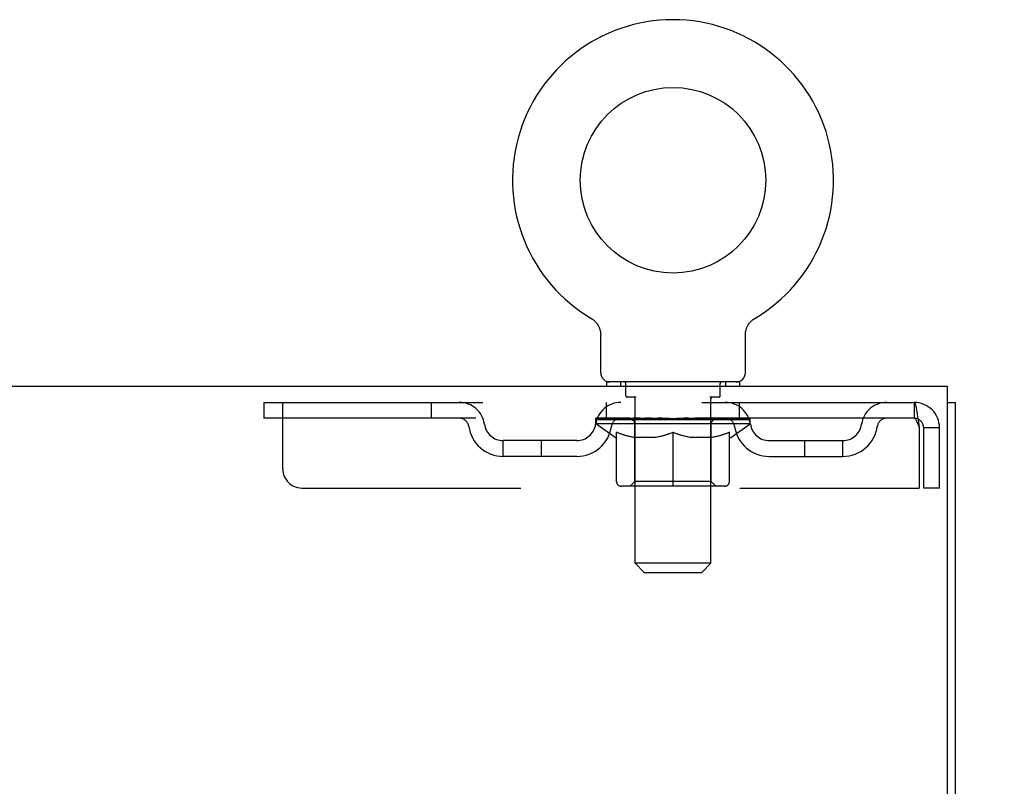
# Model space of a CAD drawing. Header units: inches. Extents: x 0 to 262, y 0 to 169.
# Tile 60 of 67: x 119.47 to 125.94, y 117.83 to 122.86. Entities that reach past the tile are written whole.
import ezdxf

# ---------------------------------------------------------------- set-up
doc = ezdxf.new("R2010")
doc.units = ezdxf.units.IN
doc.header["$LTSCALE"] = 14.384615
doc.header["$MEASUREMENT"] = 0
doc.linetypes.add('HIDDEN', pattern=[0.2, 0.1, -0.1])
doc.layers.get('0').update_dxf_attribs({"linetype": 'CONTINUOUS'})
doc.layers.add('DEFAULT_2', color=8, linetype='HIDDEN')
doc.layers.add('DIMENSIONS', color=7, linetype='CONTINUOUS')
doc.styles.get("Standard").update_dxf_attribs({"font": 'arial.ttf'})
doc.dimstyles.new('DIMSTYLE_1', dxfattribs={"dimtxt": 1.153846, "dimasz": 1.538462, "dimexe": 0.09, "dimexo": 0.07, "dimgap": 0.0375, "dimtad": 0, "dimtih": 1, "dimtoh": 1, "dimzin": 4, "dimdsep": 46, "dimtxsty": 'Standard', "dimblk": '_FILLED', "dimblk1": '_FILLED', "dimblk2": '_FILLED', "dimcen": 0.09, "dimadec": 3, "dimazin": 1, "dimtfac": 1, "dimtdec": 3, "dimtofl": 0, "dimtmove": 0, "dimatfit": 3, "dimldrblk": '_FILLED', "dimfxl": 0, "dimtolj": 1, "dimtzin": 4, "dimarcsym": 0})

# ---------------------------------------------------------------- blocks, each defined once
blk = doc.blocks.new('_FILLED')
at = {"color": 0, "linetype": 'ByBlock'}
blk.add_solid([(0, 0), (-1, 0.2), (-1, -0.2)], dxfattribs=at)
blk = doc.blocks.new('*D10')
at = {"layer": 'DIMENSIONS', "color": 2, "linetype": 'Continuous'}
for p, q in [((126.5824, 120.4517), (129.8874, 120.4517)), ((128.5028, 120.4517), (128.5028, 116.668)), ((128.5028, 110.5767), (128.5028, 114.3603)), ((125.1944, 110.5767), (129.8874, 110.5767))]:
    blk.add_line(p, q, dxfattribs=at)
at = {"layer": 'DIMENSIONS', "color": 2, "linetype": 'Continuous', "xscale": 1.5384615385, "yscale": 1.5384615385, "zscale": 1.5384615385}
for p, rotation in [((128.5028, 120.4517), 90), ((128.5028, 110.5767), 270)]:
    blk.add_blockref('_FILLED', p, dxfattribs=dict(at, rotation=rotation))
at = {"layer": 'DIMENSIONS', "color": 2, "linetype": 'Continuous', "insert": (128.5028, 116.0911), "char_height": 1.15385, "width": 3.135545, "attachment_point": 2, "line_spacing_factor": 0.9}
blk.add_mtext('9.88', dxfattribs=at)

msp = doc.modelspace()

# ---------------------------------------------------------------- linework, layer by layer
at = {"color": 7, "linetype": 'Continuous'}
for p, q in [((123.2272, 120.8983), (123.2271, 120.8983)), ((123.2271, 120.8983), (123.2301, 120.8965)), ((123.2301, 120.8965), (123.2328, 120.8947)), ((123.2328, 120.8947), (123.2344, 120.8937)), ((123.2344, 120.8937), (123.2379, 120.8911)), ((123.2379, 120.8912), (123.2414, 120.8885)), ((123.2413, 120.8885), (123.2447, 120.8857)), ((123.2447, 120.8858), (123.248, 120.8828)), ((123.2479, 120.8829), (123.2511, 120.8799)), ((123.2511, 120.8799), (123.2541, 120.8768)), ((123.2541, 120.8768), (123.2571, 120.8736)), ((123.257, 120.8736), (123.2599, 120.8703)), ((123.2599, 120.8703), (123.2626, 120.8669)), ((123.2626, 120.8669), (123.2652, 120.8634)), ((123.2651, 120.8634), (123.2676, 120.8598)), ((123.2676, 120.8599), (123.27, 120.8561)), ((123.2699, 120.8562), (123.2722, 120.8524)), ((123.2722, 120.8525), (123.2743, 120.8486)), ((123.2742, 120.8486), (123.2762, 120.8447)), ((123.2762, 120.8448), (123.278, 120.8408)), ((124.2489, 120.8408), (124.2507, 120.8448)), ((124.2507, 120.8447), (124.2527, 120.8486)), ((124.2526, 120.8486), (124.2547, 120.8525)), ((124.2547, 120.8524), (124.257, 120.8562)), ((124.2569, 120.8561), (124.2593, 120.8599)), ((124.2593, 120.8598), (124.2618, 120.8634)), ((124.2617, 120.8634), (124.2643, 120.8669)), ((124.2643, 120.8669), (124.267, 120.8703)), ((124.267, 120.8703), (124.2699, 120.8736)), ((124.2698, 120.8736), (124.2728, 120.8768)), ((124.2728, 120.8768), (124.2758, 120.8799)), ((124.2758, 120.8799), (124.279, 120.8829)), ((124.2789, 120.8828), (124.2822, 120.8858)), ((124.2822, 120.8857), (124.2856, 120.8885)), ((124.2855, 120.8885), (124.289, 120.8912)), ((124.289, 120.8911), (124.2925, 120.8936)), ((124.2925, 120.8936), (124.2941, 120.8947)), ((124.2925, 120.8937), (124.2941, 120.8947)), ((124.2941, 120.8947), (124.2968, 120.8965)), ((124.2968, 120.8965), (124.2998, 120.8983)), ((124.2998, 120.8983), (124.2997, 120.8983)), ((123.278, 120.8408), (123.2797, 120.8368)), ((123.2797, 120.8368), (123.2812, 120.8327)), ((123.2812, 120.8327), (123.2826, 120.8286)), ((123.2826, 120.8286), (123.2838, 120.8244)), ((123.2885, 120.5417), (123.2885, 120.7907)), ((124.2385, 120.7907), (124.2385, 120.7945)), ((124.2385, 120.5417), (124.2385, 120.7907)), ((124.242, 120.8202), (124.2431, 120.8245)), ((124.2431, 120.8244), (124.2443, 120.8286)), ((124.2443, 120.8286), (124.2457, 120.8327)), ((124.2457, 120.8327), (124.2472, 120.8368)), ((124.2472, 120.8368), (124.2489, 120.8408)), ((124.201, 120.4817), (123.326, 120.4817)), ((123.326, 120.4817), (123.326, 120.4517)), ((124.201, 120.4817), (124.201, 120.4517)), ((125.5655, 120.3477), (125.6175, 120.3477))]:
    msp.add_line(p, q, dxfattribs=at)
at = {"color": 3, "linetype": 'Continuous'}
for p, q in [((125.5655, 120.4517), (47.9195, 120.4517)), ((125.5655, 117.1157), (125.5655, 120.4517)), ((125.6175, 52.5557), (125.6175, 120.3477))]:
    msp.add_line(p, q, dxfattribs=at)
at = {"color": 7, "linetype": 'Continuous'}
for points in [[(123.2838, 120.8245), (123.2849, 120.8203), (123.2859, 120.816), (123.2867, 120.8118), (123.2873, 120.8075), (123.2878, 120.8032), (123.2882, 120.7988), (123.2884, 120.7945), (123.2885, 120.7907)], [(123.2882, 120.7988), (123.2884, 120.7945), (123.2885, 120.7907)], [(124.2385, 120.7945), (124.2387, 120.7988), (124.2391, 120.8032), (124.2396, 120.8075), (124.2402, 120.8118), (124.241, 120.816), (124.242, 120.8202)], [(124.2385, 120.7945), (124.2387, 120.7988), (124.2391, 120.8032), (124.2396, 120.8075), (124.2402, 120.8118)]]:
    msp.add_lwpolyline(points, dxfattribs=at)
msp.add_circle((123.7635, 121.8057), 0.609, dxfattribs=at)
for centre, radius, start, end in [((123.7635, 121.8057), 1.054, 300.39933, 239.60066), ((123.3485, 120.5417), 0.06, 180, 270), ((124.1785, 120.5417), 0.06, 270, 360)]:
    msp.add_arc(centre, radius, start, end, dxfattribs=at)
at = {"layer": 'DEFAULT_2', "color": 8, "linetype": 'HIDDEN'}
for p, q in [((123.2271, 120.8983), (123.2271, 120.8983)), ((123.2328, 120.8947), (123.2344, 120.8937)), ((124.2998, 120.8983), (124.2998, 120.8983)), ((123.4185, 120.4817), (123.4185, 120.4517)), ((123.4535, 120.3917), (123.4535, 120.4717)), ((124.0735, 120.3917), (124.0735, 120.4717)), ((124.1085, 120.4817), (124.1085, 120.4517)), ((121.076, 120.3477), (121.076, 120.2437)), ((121.076, 120.3477), (125.3465, 120.3477)), ((121.201, 119.9102), (121.201, 120.3477)), ((122.176, 120.3477), (122.176, 120.2437)), ((123.326, 120.2437), (123.326, 120.3477)), ((123.5225, 120.3817), (123.4635, 120.3817)), ((123.5145, 119.2917), (123.5145, 120.3717)), ((124.0635, 120.3817), (124.0044, 120.3817)), ((124.0125, 119.2917), (124.0125, 120.3717)), ((124.201, 120.2437), (124.201, 120.3477)), ((125.3465, 120.3477), (125.3465, 120.2437)), ((125.3488, 120.3466), (125.3465, 120.3477)), ((125.3465, 120.2437), (121.076, 120.2437)), ((123.2572, 120.2063), (123.2572, 120.2437)), ((124.2697, 120.2063), (123.2572, 120.2063)), ((123.3846, 120.1171), (123.2572, 120.2063)), ((123.2649, 120.2383), (123.2649, 120.2437)), ((123.2719, 120.2357), (123.2719, 120.2384)), ((123.2719, 120.2357), (124.255, 120.2357)), ((123.2789, 120.2357), (123.2789, 120.2384)), ((123.2797, 120.2357), (123.2797, 120.2384)), ((123.2878, 120.2383), (123.2878, 120.2437)), ((123.3008, 120.2357), (123.3008, 120.2384)), ((123.3022, 120.2357), (123.3022, 120.2384)), ((123.3251, 120.2383), (123.3251, 120.2437)), ((123.3366, 120.2357), (123.3366, 120.2384)), ((123.3388, 120.2357), (123.3388, 120.2384)), ((123.5021, 120.2381), (123.3412, 120.2381)), ((123.3757, 120.2383), (123.3757, 120.2437)), ((123.3768, 120.2357), (123.3768, 120.2381)), ((123.3774, 120.2357), (123.3774, 120.2381)), ((123.3797, 120.2357), (123.3797, 120.2381)), ((123.3855, 120.2357), (123.3855, 120.2384)), ((123.3855, 120.2357), (123.3855, 120.2381)), ((123.3883, 120.2357), (123.3883, 120.2384)), ((123.3909, 120.2357), (123.3909, 120.2389)), ((123.3944, 120.2357), (123.3944, 120.2381)), ((123.4058, 120.2357), (123.4058, 120.2381)), ((123.4202, 120.2357), (123.4202, 120.2381)), ((123.4206, 120.2357), (123.4206, 120.2403)), ((123.4369, 120.2357), (123.4369, 120.2381)), ((123.4381, 120.2383), (123.4381, 120.2437)), ((123.4458, 120.2357), (123.4458, 120.2384)), ((123.4491, 120.2357), (123.4491, 120.2384)), ((123.4565, 120.2357), (123.4565, 120.2381)), ((123.4655, 120.2357), (123.4655, 120.2415)), ((123.4779, 120.2357), (123.4779, 120.2381)), ((123.4803, 120.2357), (123.4803, 120.2381)), ((123.5021, 120.2357), (123.5021, 120.2381)), ((123.5557, 120.2381), (123.5061, 120.2381)), ((123.5103, 120.2383), (123.5103, 120.2437)), ((123.5135, 119.8292), (123.5135, 120.2039)), ((123.5158, 120.2357), (123.5158, 120.2384)), ((123.5195, 120.2357), (123.5195, 120.2384)), ((123.5243, 120.2357), (123.5243, 120.2424)), ((123.5276, 120.2357), (123.5276, 120.2381)), ((123.5364, 120.2357), (123.5364, 120.2381)), ((123.5557, 120.2357), (123.5557, 120.2381)), ((123.6155, 120.2381), (123.5683, 120.2381)), ((123.5845, 120.2357), (123.5845, 120.2381)), ((123.5903, 120.2383), (123.5903, 120.2437)), ((123.5933, 120.2357), (123.5933, 120.2384)), ((123.5952, 120.2357), (123.5952, 120.2431)), ((123.5973, 120.2357), (123.5973, 120.2384)), ((123.6033, 120.2357), (123.6033, 120.2384)), ((123.6156, 120.2357), (123.6156, 120.2381)), ((123.6799, 120.2381), (123.6363, 120.2381)), ((123.6468, 120.2357), (123.6468, 120.2381)), ((123.672, 120.2381), (123.7635, 120.2437)), ((123.6755, 120.2383), (123.6755, 120.2437)), ((123.676, 120.2436), (123.6755, 120.2437)), ((123.676, 120.2384), (123.676, 120.2435)), ((123.676, 120.2357), (123.676, 120.2384)), ((123.6791, 120.2357), (123.6791, 120.2385)), ((123.6799, 120.2357), (123.6799, 120.2381)), ((123.6802, 120.2357), (123.6802, 120.2384)), ((123.7468, 120.2381), (123.7083, 120.2381)), ((123.7127, 120.2357), (123.7127, 120.2381)), ((123.7468, 120.2357), (123.7468, 120.2381)), ((123.7614, 120.2384), (123.7613, 120.2384)), ((123.7613, 120.2357), (123.7613, 120.2384)), ((123.7614, 120.2357), (123.7614, 120.2384)), ((123.7635, 120.2383), (123.7635, 120.2437)), ((123.7655, 120.2357), (123.7655, 120.2384)), ((123.7655, 120.2384), (123.7656, 120.2384)), ((123.7656, 120.2357), (123.7656, 120.2384)), ((123.7671, 120.2381), (123.8186, 120.2381)), ((123.7801, 120.2357), (123.7801, 120.2381)), ((123.793, 120.2419), (123.8549, 120.2381)), ((123.793, 120.2381), (123.793, 120.2419)), ((123.8099, 120.2381), (123.8099, 120.2408)), ((123.8142, 120.2357), (123.8142, 120.2381)), ((123.8467, 120.2357), (123.8467, 120.2384)), ((123.847, 120.2381), (123.8906, 120.2381)), ((123.847, 120.2357), (123.847, 120.2381)), ((123.8478, 120.2357), (123.8478, 120.2385)), ((123.8509, 120.2436), (123.8514, 120.2437)), ((123.8509, 120.2384), (123.8509, 120.2435)), ((123.8509, 120.2357), (123.8509, 120.2384)), ((123.8514, 120.2383), (123.8514, 120.2437)), ((123.8801, 120.2357), (123.8801, 120.2381)), ((123.9113, 120.2357), (123.9113, 120.2381)), ((123.9114, 120.2381), (123.9586, 120.2381)), ((123.9236, 120.2357), (123.9236, 120.2384)), ((123.9296, 120.2357), (123.9296, 120.2384)), ((123.9317, 120.2357), (123.9317, 120.2431)), ((123.9336, 120.2357), (123.9336, 120.2384)), ((123.9366, 120.2383), (123.9366, 120.2437)), ((123.9424, 120.2357), (123.9424, 120.2381)), ((123.9712, 120.2381), (124.0208, 120.2381)), ((123.9712, 120.2357), (123.9712, 120.2381)), ((123.9905, 120.2357), (123.9905, 120.2381)), ((123.9993, 120.2357), (123.9993, 120.2381)), ((124.0026, 120.2357), (124.0026, 120.2424)), ((124.0074, 120.2357), (124.0074, 120.2384)), ((124.0111, 120.2357), (124.0111, 120.2384)), ((124.0135, 119.8292), (124.0135, 120.2039)), ((124.0166, 120.2383), (124.0166, 120.2437)), ((124.0248, 120.2381), (124.1857, 120.2381)), ((124.0248, 120.2357), (124.0248, 120.2381)), ((124.0466, 120.2357), (124.0466, 120.2381)), ((124.049, 120.2357), (124.049, 120.2381)), ((124.0614, 120.2357), (124.0614, 120.2415)), ((124.0704, 120.2357), (124.0704, 120.2381)), ((124.0778, 120.2357), (124.0778, 120.2384)), ((124.0811, 120.2357), (124.0811, 120.2384)), ((124.0888, 120.2383), (124.0888, 120.2437)), ((124.09, 120.2357), (124.09, 120.2381)), ((124.1063, 120.2357), (124.1063, 120.2403)), ((124.1067, 120.2357), (124.1067, 120.2381)), ((124.1211, 120.2357), (124.1211, 120.2381)), ((124.1325, 120.2357), (124.1325, 120.2381)), ((124.136, 120.2357), (124.136, 120.2389)), ((124.1386, 120.2357), (124.1386, 120.2384)), ((124.1414, 120.2357), (124.1414, 120.2384)), ((124.1414, 120.2357), (124.1414, 120.2381)), ((124.1423, 120.1171), (124.2697, 120.2063)), ((124.1472, 120.2357), (124.1472, 120.2381)), ((124.1495, 120.2357), (124.1495, 120.2381)), ((124.1501, 120.2357), (124.1501, 120.2381)), ((124.1512, 120.2383), (124.1512, 120.2437)), ((124.1881, 120.2357), (124.1881, 120.2384)), ((124.1903, 120.2357), (124.1903, 120.2384)), ((124.2018, 120.2383), (124.2018, 120.2437)), ((124.2247, 120.2357), (124.2247, 120.2384)), ((124.2261, 120.2357), (124.2261, 120.2384)), ((124.2391, 120.2383), (124.2391, 120.2437)), ((124.2472, 120.2357), (124.2472, 120.2384)), ((124.248, 120.2357), (124.248, 120.2384)), ((124.255, 120.2357), (124.255, 120.2384)), ((124.262, 120.2383), (124.262, 120.2437)), ((124.2697, 120.2063), (124.2697, 120.2437)), ((123.393, 119.827), (123.393, 120.1518)), ((123.7635, 119.7974), (123.7635, 120.1521)), ((124.134, 119.827), (124.134, 120.1518)), ((125.3795, 120.1807), (125.3795, 119.7852)), ((125.5135, 120.1807), (125.4095, 120.1807)), ((125.4095, 119.7852), (125.4095, 120.1807)), ((125.5135, 119.7852), (125.5135, 120.1807)), ((123.1318, 120.0967), (122.6489, 120.0967)), ((122.6489, 119.9927), (122.6489, 120.0967)), ((122.8989, 119.9927), (122.8989, 120.0967)), ((123.3846, 120.1171), (123.393, 120.1171)), ((123.6505, 120.1171), (123.5067, 120.1171)), ((124.0202, 120.1171), (123.8764, 120.1171)), ((124.134, 120.1171), (124.1423, 120.1171)), ((124.3951, 120.0967), (124.878, 120.0967)), ((124.628, 119.9927), (124.628, 120.0967)), ((124.878, 119.9927), (124.878, 120.0967)), ((123.1318, 119.9927), (122.6489, 119.9927)), ((124.3951, 119.9927), (124.878, 119.9927)), ((123.5135, 119.8292), (123.4816, 119.7974)), ((124.0135, 119.8292), (123.5135, 119.8292)), ((124.0135, 119.8292), (124.0453, 119.7974)), ((121.326, 119.7852), (125.3795, 119.7852)), ((124.1043, 119.7974), (123.4226, 119.7974)), ((125.5135, 119.7852), (125.4095, 119.7852)), ((124.0125, 119.2917), (123.5145, 119.2917)), ((123.5745, 119.2317), (123.5145, 119.2917)), ((123.9525, 119.2317), (124.0125, 119.2917)), ((123.5745, 119.2317), (123.9525, 119.2317))]:
    msp.add_line(p, q, dxfattribs=at)
for points in [[(125.3488, 120.3466), (125.3512, 120.3435), (125.3535, 120.3383), (125.3559, 120.3311), (125.3582, 120.3221), (125.3606, 120.3112), (125.363, 120.2987), (125.3653, 120.2848), (125.3677, 120.2695), (125.37, 120.2531), (125.3724, 120.2358), (125.3747, 120.2178), (125.3771, 120.1993), (125.3795, 120.1807)], [(125.3535, 120.2401), (125.3512, 120.2421), (125.3488, 120.2433), (125.3465, 120.2437)], [(125.3535, 120.2401), (125.3559, 120.2374), (125.3582, 120.234), (125.3606, 120.2299), (125.363, 120.2252), (125.3653, 120.2199), (125.3677, 120.2142), (125.37, 120.208), (125.3724, 120.2015), (125.3747, 120.1947), (125.3771, 120.1877), (125.3795, 120.1807)], [(123.393, 120.1518), (123.4136, 120.1438), (123.4339, 120.1367), (123.4538, 120.1305), (123.4736, 120.1252), (123.4932, 120.1207), (123.5128, 120.1171)], [(123.5067, 120.1171), (123.488, 120.1209), (123.4692, 120.1254), (123.4505, 120.1307), (123.4315, 120.1367), (123.4123, 120.1435), (123.393, 120.1511)], [(123.6428, 120.1171), (123.6626, 120.1208), (123.6825, 120.1253), (123.7025, 120.1307), (123.7225, 120.137), (123.7429, 120.1441), (123.7635, 120.1521)], [(123.7635, 120.1507), (123.744, 120.1432), (123.7249, 120.1364), (123.7061, 120.1304), (123.6875, 120.1252), (123.6689, 120.1208), (123.6505, 120.1171)], [(123.7635, 120.1521), (123.7842, 120.1441), (123.8047, 120.1369), (123.8248, 120.1306), (123.8447, 120.1253), (123.8645, 120.1208), (123.8841, 120.1171)], [(123.8764, 120.1171), (123.8578, 120.1208), (123.8392, 120.1253), (123.8205, 120.1305), (123.8017, 120.1365), (123.7827, 120.1432), (123.7635, 120.1507)], [(124.0141, 120.1171), (124.0338, 120.1208), (124.0536, 120.1253), (124.0734, 120.1306), (124.0933, 120.1368), (124.1135, 120.1439), (124.134, 120.1518)], [(124.134, 120.1511), (124.1144, 120.1434), (124.0951, 120.1366), (124.0761, 120.1306), (124.0574, 120.1253), (124.0387, 120.1208), (124.0202, 120.1171)]]:
    msp.add_lwpolyline(points, dxfattribs=at)
for centre, radius, start, end in [((123.4435, 120.4717), 0.01, 0, 90), ((124.0835, 120.4717), 0.01, 90, 180), ((123.4635, 120.3917), 0.01, 180, 270), ((124.0635, 120.3917), 0.01, 270, 360), ((122.3598, 120.1807), 0.167, 8.07163, 90), ((123.421, 120.1807), 0.167, 90, 171.92837), ((123.5045, 120.3717), 0.01, 0, 90), ((124.0225, 120.3717), 0.01, 90, 180), ((124.1059, 120.1807), 0.167, 8.07163, 90), ((125.1671, 120.1807), 0.167, 90, 171.92837), ((125.3465, 120.1807), 0.167, 0, 90), ((122.3602, 120.1812), 0.0625, 7.98631, 90), ((122.6489, 120.2217), 0.125, 188.07163, 270), ((123.1318, 120.2217), 0.125, 270, 351.92837), ((123.4205, 120.1812), 0.0625, 90, 172.01369), ((123.4816, 120.2039), 0.0318, 0, 90), ((124.0453, 120.2039), 0.0318, 90, 180), ((124.1064, 120.1812), 0.0625, 7.98631, 90), ((124.3951, 120.2217), 0.125, 188.07163, 270), ((124.878, 120.2217), 0.125, 270, 351.92837), ((125.1667, 120.1812), 0.0625, 90, 172.01369), ((125.3465, 120.1807), 0.063, 0, 90), ((122.6489, 120.2217), 0.229, 187.98631, 270), ((123.1318, 120.2217), 0.229, 270, 352.01369), ((124.3951, 120.2217), 0.229, 187.98631, 270), ((124.878, 120.2217), 0.229, 270, 352.01369), ((121.326, 119.9102), 0.125, 180, 270), ((123.4226, 119.827), 0.0296, 180, 270), ((124.1043, 119.827), 0.0296, 270, 360)]:
    msp.add_arc(centre, radius, start, end, dxfattribs=at)
for centre, major_axis, ratio, start_param, end_param in [((123.7635, 120.2437), (0.5062, 0.0053), 0.05963, 2.96643, 3.140963), ((123.2414, 120.2341), (0.1584, 0), 0.060556, 0.430652, 1.470503), ((123.7635, 120.2437), (0.5062, 0), 0.060556, -3.141593, -2.96706), ((123.2414, 120.2288), (0.1584, 0.0017), 0.05963, 1.376596, 1.469874), ((123.7635, 120.2437), (0.5062, 0.0105), 0.05688, 2.791345, 2.965878), ((123.222, 120.2341), (0.1584, 0.0017), 0.05963, 0.25549, 1.295341), ((123.2767, 120.2341), (0.1584, -0.0017), 0.05963, 0.605815, 1.645666), ((123.7635, 120.2437), (0.5062, -0.0053), 0.05963, -2.96643, -2.791898), ((123.2767, 120.2288), (0.1584, 0), 0.060556, 1.551758, 1.645036), ((123.222, 120.2288), (0.1584, 0.0033), 0.05688, 1.20151, 1.294789), ((123.2776, 120.2306), (0.1313, 0.0014), 0.05963, 1.065228, 1.614276), ((123.2619, 120.2306), (0.1313, 0.0027), 0.05688, 0.890143, 1.43919), ((123.3082, 120.2306), (0.1313, 0), 0.060556, 1.240391, 1.789438), ((123.7635, 120.2437), (0.5062, 0.0154), 0.052395, 2.616403, 2.790936), ((123.219, 120.2341), (0.1584, 0.0033), 0.05688, 0.080405, 1.120256), ((123.3268, 120.2341), (0.1584, -0.0033), 0.05688, 0.7809, 1.820751), ((123.7635, 120.2437), (0.5062, -0.0105), 0.05688, -2.791345, -2.616812), ((123.3268, 120.2288), (0.1584, -0.0017), 0.05963, 1.72692, 1.820198), ((123.219, 120.2288), (0.1584, 0.0048), 0.052395, 1.026568, 1.119847), ((123.2613, 120.2306), (0.1313, 0.004), 0.052395, 0.715201, 1.264248), ((123.3526, 120.2306), (0.1313, -0.0014), 0.05963, 1.415553, 1.9646), ((123.7635, 120.2437), (0.5062, 0.0197), 0.046319, 2.441654, 2.616187), ((123.3901, 120.2341), (0.1584, -0.0048), 0.052395, 0.955842, 1.995693), ((123.2325, 120.2341), (0.1584, 0.0048), 0.052395, -0.094537, 0.945314), ((123.7635, 120.2437), (0.5062, -0.0154), 0.052395, -2.616403, -2.44187), ((123.3901, 120.2288), (0.1584, -0.0033), 0.05688, 1.902006, 1.995284), ((123.2325, 120.2288), (0.1584, 0.0062), 0.046319, 0.851819, 0.945098), ((123.2761, 120.2306), (0.1313, 0.0051), 0.046319, 0.540452, 1.089499), ((123.4094, 120.2306), (0.1313, -0.0027), 0.05688, 1.590638, 2.139686), ((123.7635, 120.2437), (0.5062, 0.0235), 0.038841, 2.267123, 2.441656), ((123.4648, 120.2341), (0.1584, -0.0062), 0.046319, 1.130591, 2.170442), ((123.2622, 120.2341), (0.1584, 0.0062), 0.046319, -0.269286, 0.770565), ((123.7635, 120.2437), (0.5062, -0.0197), 0.046319, -2.441654, -2.267121), ((123.4648, 120.2288), (0.1584, -0.0048), 0.052395, 2.076947, 2.170226), ((123.2622, 120.2288), (0.1584, 0.0074), 0.038841, 0.677289, 0.770567), ((123.3056, 120.2306), (0.1313, 0.0061), 0.038841, 0.365921, 0.914969), ((123.477, 120.2306), (0.1313, -0.004), 0.052395, 1.76558, 2.314627), ((123.7635, 120.2437), (0.5062, 0.0266), 0.030195, 2.09281, 2.267343), ((123.5486, 120.2341), (0.1584, -0.0074), 0.038841, 1.305122, 2.344973), ((123.3072, 120.2341), (0.1584, 0.0074), 0.038841, -0.443817, 0.596034), ((123.7635, 120.2437), (0.5062, -0.0235), 0.038841, -2.267123, -2.092591), ((123.5486, 120.2288), (0.1584, -0.0062), 0.046319, 2.251696, 2.344975), ((123.3072, 120.2288), (0.1584, 0.0083), 0.030195, 0.502975, 0.596254), ((123.349, 120.2306), (0.1313, 0.0069), 0.030195, 0.191608, 0.740655), ((123.5533, 120.2306), (0.1313, -0.0051), 0.046319, 1.940329, 2.489376), ((123.3659, 120.2341), (0.1584, 0.0083), 0.030195, -0.61813, 0.421721), ((123.7635, 120.2437), (0.5062, 0.0288), 0.020645, 1.918687, 2.09322), ((123.6389, 120.2341), (0.1584, -0.0083), 0.030195, 1.479435, 2.519286), ((123.7635, 120.2437), (0.5062, -0.0266), 0.030195, -2.09281, -1.918277), ((123.6389, 120.2288), (0.1584, -0.0074), 0.038841, 2.426227, 2.519505), ((123.3659, 120.2288), (0.1584, 0.009), 0.020645, 0.328852, 0.422131), ((123.4051, 120.2306), (0.1313, 0.0075), 0.020645, 0.017485, 0.566532), ((123.636, 120.2306), (0.1313, -0.0061), 0.038841, 2.11486, 2.663907), ((123.4368, 120.2341), (0.1584, 0.009), 0.020645, -0.792253, 0.247598), ((123.7635, 120.2437), (0.5062, 0.0302), 0.010478, 1.744704, 1.919237), ((123.733, 120.2341), (0.1584, -0.009), 0.020645, 1.653558, 2.693409), ((123.7635, 120.2437), (0.5062, -0.0288), 0.020645, -1.918687, -1.744154), ((123.733, 120.2288), (0.1584, -0.0083), 0.030195, 2.60054, 2.693819), ((123.4368, 120.2288), (0.1584, 0.0094), 0.010478, 0.154869, 0.248148), ((123.472, 120.2306), (0.1313, 0.0078), 0.010478, 6.126688, 6.675735), ((123.7226, 120.2306), (0.1313, -0.0069), 0.030195, 2.289173, 2.83822), ((123.5176, 120.2341), (0.1584, 0.0094), 0.010478, -0.966236, -0.000846), ((123.828, 120.2341), (0.1584, -0.0094), 0.010478, 1.827541, 2.867392), ((123.7635, 120.2437), (0.5062, -0.0302), 0.010478, -1.744704, -1.563007), ((123.828, 120.2288), (0.1584, -0.009), 0.020645, 2.774664, 2.867942), ((123.8104, 120.2306), (0.1313, -0.0075), 0.020645, 2.463296, 3.012344), ((123.6989, 120.2341), (0.1584, 0.0094), 0.010478, 0.274201, 1.314052), ((123.6301, 120.2306), (0.1313, 0.0078), 0.010478, -0.000483, 0.504314), ((123.6059, 120.2288), (0.1584, 0.0094), 0.010478, 0.099668, 0.192946), ((123.7635, 120.2437), (0.5062, 0.0302), 0.010478, -1.571421, -1.396888), ((123.8968, 120.2306), (0.1313, -0.0078), 0.010478, 2.637279, 3.14189), ((123.921, 120.2288), (0.1584, -0.0094), 0.010478, 2.74231, 2.948646), ((123.7939, 120.2341), (0.1584, 0.009), 0.020645, 0.448184, 1.488034), ((123.7165, 120.2306), (0.1313, 0.0075), 0.020645, 0.129249, 0.678296), ((123.6989, 120.2288), (0.1584, 0.009), 0.020645, 0.273651, 0.366929), ((124.0093, 120.2341), (0.1584, -0.0094), 0.010478, -3.140747, -2.175357), ((123.7635, 120.2437), (0.5062, 0.0288), 0.020645, -1.397439, -1.222906), ((123.7635, 120.2437), (0.5062, -0.0302), 0.010478, 1.222355, 1.396888), ((123.888, 120.2341), (0.1584, 0.0083), 0.030195, 0.622307, 1.662158), ((123.8043, 120.2306), (0.1313, 0.0069), 0.030195, 0.303372, 0.852419), ((124.0549, 120.2306), (0.1313, -0.0078), 0.010478, 2.749043, 3.29809), ((124.0901, 120.2341), (0.1584, -0.009), 0.020645, 2.893995, 3.933846), ((123.7939, 120.2288), (0.1584, 0.0083), 0.030195, 0.447774, 0.541052), ((124.0901, 120.2288), (0.1584, -0.0094), 0.010478, 2.893445, 2.986723), ((123.9783, 120.2341), (0.1584, 0.0074), 0.038841, 0.79662, 1.836471), ((123.7635, 120.2437), (0.5062, 0.0266), 0.030195, -1.223315, -1.048783), ((123.7635, 120.2437), (0.5062, -0.0288), 0.020645, 1.048373, 1.222906), ((123.8909, 120.2306), (0.1313, 0.0061), 0.038841, 0.477686, 1.026733), ((124.1218, 120.2306), (0.1313, -0.0075), 0.020645, 2.57506, 3.124108), ((124.161, 120.2341), (0.1584, -0.0083), 0.030195, 2.719872, 3.759723), ((124.0621, 120.2341), (0.1584, 0.0062), 0.046319, 0.971151, 2.011002), ((123.888, 120.2288), (0.1584, 0.0074), 0.038841, 0.622087, 0.715366), ((124.161, 120.2288), (0.1584, -0.009), 0.020645, 2.719462, 2.812741), ((123.7635, 120.2437), (0.5062, 0.0235), 0.038841, -1.049002, -0.874469), ((123.7635, 120.2437), (0.5062, -0.0266), 0.030195, 0.87425, 1.048783), ((123.9736, 120.2306), (0.1313, 0.0051), 0.046319, 0.652216, 1.201263), ((124.1368, 120.2341), (0.1584, 0.0048), 0.052395, 1.1459, 2.185751), ((124.1779, 120.2306), (0.1313, -0.0069), 0.030195, 2.400937, 2.949985), ((124.2197, 120.2341), (0.1584, -0.0074), 0.038841, 2.545558, 3.585409), ((124.0499, 120.2306), (0.1313, 0.004), 0.052395, 0.826965, 1.376012), ((123.9783, 120.2288), (0.1584, 0.0062), 0.046319, 0.796618, 0.889896), ((124.2197, 120.2288), (0.1584, -0.0083), 0.030195, 2.545339, 2.638617), ((124.2001, 120.2341), (0.1584, 0.0033), 0.05688, 1.320842, 2.360692), ((123.7635, 120.2437), (0.5062, 0.0197), 0.046319, -0.874471, -0.699939), ((123.7635, 120.2437), (0.5062, -0.0235), 0.038841, 0.699936, 0.874469), ((124.2647, 120.2341), (0.1584, -0.0062), 0.046319, 2.371028, 3.410879), ((124.2213, 120.2306), (0.1313, -0.0061), 0.038841, 2.226624, 2.775671), ((124.1175, 120.2306), (0.1313, 0.0027), 0.05688, 1.001907, 1.550954), ((124.2502, 120.2341), (0.1584, 0.0017), 0.05963, 1.495927, 2.535778), ((124.2944, 120.2341), (0.1584, -0.0048), 0.052395, 2.196279, 3.23613), ((124.2508, 120.2306), (0.1313, -0.0051), 0.046319, 2.052093, 2.601141), ((124.0621, 120.2288), (0.1584, 0.0048), 0.052395, 0.971367, 1.064645), ((124.2647, 120.2288), (0.1584, -0.0074), 0.038841, 2.371026, 2.464304), ((124.2855, 120.2341), (0.1584, 0), 0.060556, 1.671089, 2.71094), ((124.3079, 120.2341), (0.1584, -0.0033), 0.05688, 2.021337, 3.061188), ((123.7635, 120.2437), (0.5062, 0.0154), 0.052395, -0.699723, -0.52519), ((123.7635, 120.2437), (0.5062, -0.0197), 0.046319, 0.525406, 0.699939), ((124.3049, 120.2341), (0.1584, -0.0017), 0.05963, 1.846251, 2.886102), ((124.1743, 120.2306), (0.1313, 0.0014), 0.05963, 1.176993, 1.72604), ((124.2656, 120.2306), (0.1313, -0.004), 0.052395, 1.877344, 2.426392), ((124.2187, 120.2306), (0.1313, 0), 0.060556, 1.352155, 1.901202), ((124.265, 120.2306), (0.1313, -0.0027), 0.05688, 1.702402, 2.25145), ((124.2493, 120.2306), (0.1313, -0.0014), 0.05963, 1.527317, 2.076364), ((124.1368, 120.2288), (0.1584, 0.0033), 0.05688, 1.146309, 1.239587), ((124.2944, 120.2288), (0.1584, -0.0062), 0.046319, 2.196495, 2.289773), ((123.7635, 120.2437), (0.5062, 0.0105), 0.05688, -0.524781, -0.350248), ((123.7635, 120.2437), (0.5062, -0.0154), 0.052395, 0.350657, 0.52519), ((124.2001, 120.2288), (0.1584, 0.0017), 0.05963, 1.321394, 1.414673), ((124.3079, 120.2288), (0.1584, -0.0048), 0.052395, 2.021746, 2.115024), ((123.7635, 120.2437), (0.5062, 0.0053), 0.05963, -0.349695, -0.175162), ((123.7635, 120.2437), (0.5062, -0.0105), 0.05688, 0.175715, 0.350248), ((124.2502, 120.2288), (0.1584, 0), 0.060556, 1.496556, 1.589835), ((124.3049, 120.2288), (0.1584, -0.0033), 0.05688, 1.846804, 1.940083), ((124.2855, 120.2288), (0.1584, -0.0017), 0.05963, 1.671719, 1.764997), ((123.7635, 120.2437), (0.5062, 0), 0.060556, -0.174533, 0), ((123.7635, 120.2437), (0.5062, -0.0053), 0.05963, 0.000629, 0.175162)]:
    msp.add_ellipse(centre, major_axis=major_axis, ratio=ratio, start_param=start_param, end_param=end_param, dxfattribs=at)

# ---------------------------------------------------------------- dimensions: what is measured, and where the dimension line sits
at = {"layer": 'DIMENSIONS', "color": 2, "linetype": 'Continuous'}
dim = msp.add_linear_dim(base=(128.502772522, 110.5766500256), p1=(126.5123737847, 120.4516500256), p2=(125.1243737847, 110.5766500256), angle=270, dimstyle='DIMSTYLE_1', dxfattribs=at)
dim.commit()
dim.dimension.update_dxf_attribs({"geometry": '*D10', "text_midpoint": (128.4969836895, 115.5077157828), "dimtype": 160})

doc.saveas('drawing.dxf')
